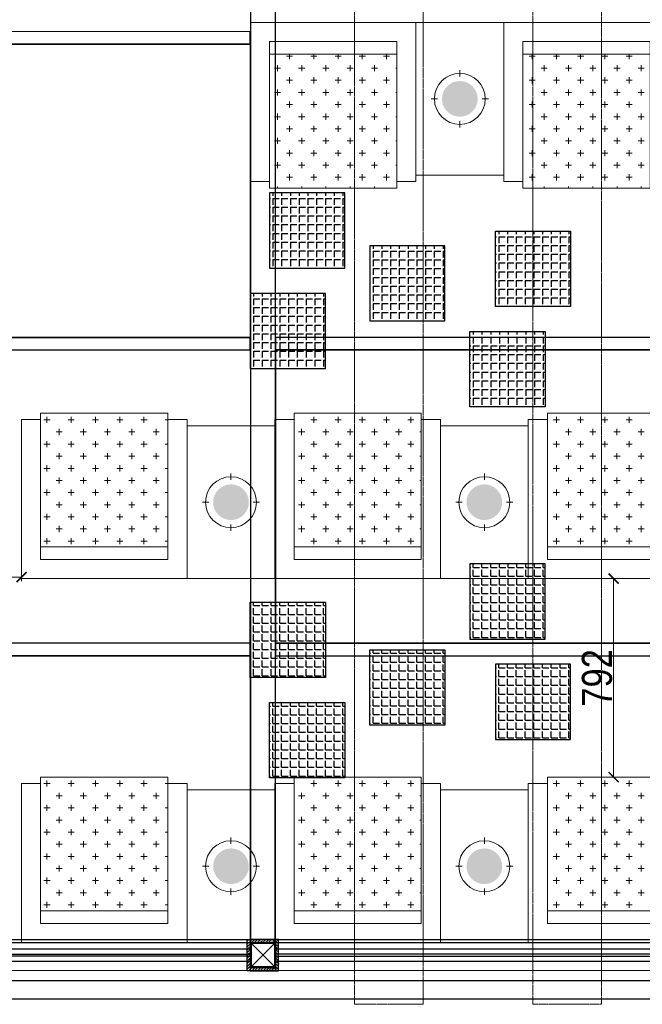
# Model space of a CAD drawing. Header units: millimetres. Extents: x -106827 to 92813, y -35754 to 7831.
# Tile 101 of 150: x -13234 to -10750, y -28606 to -24677. Entities that reach past the tile are written whole.
import ezdxf
from ezdxf.xclip import XClip

# ---------------------------------------------------------------- set-up
doc = ezdxf.new("R2010")
doc.units = ezdxf.units.MM
doc.header["$XCLIPFRAME"] = 2
doc.header["$PDMODE"] = 35
doc.linetypes.add('General Arrangement Plan$0$( Hidden )', pattern=[0.375, 0.25, -0.125])
for name, color, linetype in [('Ceiling Lights', 40, 'Continuous'), ('General Arrangement Plan$1$12-ply', 160, 'Continuous'), ('General Arrangement Plan$1$id-partition', 7, 'Continuous')]:
    doc.layers.add(name, color=color, linetype=linetype)
for name, color, linetype, lineweight in [('General Arrangement Plan$0$DIM', 7, 'Continuous', 13), ('General Arrangement Plan$1$BEAM', 113, 'Continuous', 9), ('General Arrangement Plan$1$CT-FURNITURE', 3, 'Continuous', 5), ('General Arrangement Plan$1$FURN', 252, 'Continuous', 5)]:
    doc.layers.add(name, color=color, linetype=linetype, lineweight=lineweight)
doc.layers.add('General Arrangement Plan$1$MS', color=7, linetype='Continuous', lineweight=0, true_color=0x3c5977)
doc.styles.add('General Arrangement Plan$1$Standard', font='ARIALN.TTF')
doc.dimstyles.new('General Arrangement Plan$1$TFS-Dim', dxfattribs={"dimtxt": 120, "dimasz": 40, "dimexe": 25, "dimexo": 25, "dimgap": 4.5, "dimtad": 1, "dimdec": 0, "dimzin": 0, "dimdsep": 46, "dimtxsty": 'General Arrangement Plan$1$Standard', "dimblk": 'General Arrangement Plan$1$_ArchTick', "dimcen": 0.09, "dimdle": 2, "dimclrd": 256, "dimclre": 8, "dimadec": 0, "dimazin": 0, "dimtfac": 1, "dimtdec": 0, "dimtofl": 0, "dimtmove": 1, "dimatfit": 3, "dimfxl": 1, "dimtolj": 1, "dimtzin": 0, "dimlwd": -1, "dimlwe": -1, "dimarcsym": 0})

# ---------------------------------------------------------------- blocks, each defined once
blk = doc.blocks.new('General Arrangement Plan$1$JHGFG')
h = blk.add_hatch()
h.set_pattern_fill('CROSS', color=9, scale=7.5, angle=270)
h.paths.add_polyline_path([(-2281577.9, -209054.5), (-2282102.9, -209054.5), (-2282102.9, -209554.5), (-2281577.9, -209554.5)])
at = {"color": 0, "linetype": 'ByBlock', "lineweight": -2}
for points in [[(-2282152.9, -209054.5), (-2281602.9, -209054.5), (-2281602.9, -208979.5), (-2282227.9, -208979.5), (-2282227.9, -209629.5), (-2281602.9, -209629.5), (-2281602.9, -209554.5), (-2282152.9, -209554.5)], [(-2282102.9, -209054.5), (-2282152.9, -209054.5), (-2282152.9, -209554.5), (-2282102.9, -209554.5)], [(-2281577.9, -209054.5), (-2282102.9, -209054.5), (-2282102.9, -209554.5), (-2281577.9, -209554.5)]]:
    blk.add_lwpolyline(points, close=True, dxfattribs=at)
blk = doc.blocks.new('General Arrangement Plan$1$A$Caff05cb0')
h = blk.add_hatch(color=52)
h.set_gradient(color1=(228, 209, 7), one_color=1, tint=1, name='SPHERICAL')
edge = h.paths.add_edge_path()
edge.add_arc((0, 0), 70.1, 0, 360, ccw=False)
at = {"color": 250}
for points in [[(0, 87.5), (0, 112.5)], [(-87.5, 0), (-112.5, 0)], [(87.5, 0), (112.5, 0)], [(0, -87.5), (0, -112.5)]]:
    blk.add_lwpolyline(points, dxfattribs=at)
blk.add_circle((0, 0), 100, dxfattribs=at)
blk = doc.blocks.new('General Arrangement Plan$1$_ArchTick')
at = {"color": 0, "linetype": 'ByBlock', "const_width": 0.15}
blk.add_lwpolyline([(-0.5, -0.5), (0.5, 0.5)], dxfattribs=at)
blk = doc.blocks.new('*D256')
at = {"layer": 'Defpoints', "color": 0}
for p in [(10307, 2576.3, -0.1), (10367.4, 2576.3), (10307, 1784.3, -0.1)]:
    blk.add_point(p, dxfattribs=at)
at = {"layer": 'General Arrangement Plan$0$DIM', "color": 8, "linetype": 'General Arrangement Plan$0$( Hidden )'}
for p, q in [((10332, 2576.3), (10392.4, 2576.3)), ((10332, 1784.3), (10392.4, 1784.3))]:
    blk.add_line(p, q, dxfattribs=at)
at = {"layer": 'General Arrangement Plan$0$DIM', "color": 8}
blk.add_line((10367.4, 1782.3), (10367.4, 2578.3), dxfattribs=at)
at = {"layer": 'General Arrangement Plan$0$DIM', "color": 8, "xscale": 40, "yscale": 40, "zscale": 40}
for p, rotation in [((10367.4, 2576.3), 90), ((10367.4, 1784.3), 270)]:
    blk.add_blockref('General Arrangement Plan$1$_ArchTick', p, dxfattribs=dict(at, rotation=rotation))
at = {"layer": 'General Arrangement Plan$0$DIM', "color": 0, "insert": (10301.6, 2180.3), "char_height": 120, "attachment_point": 5, "rotation": 90, "style": 'General Arrangement Plan$1$Standard'}
blk.add_mtext('\\A1;792', dxfattribs=at)
blk = doc.blocks.new('*D257')
at = {"layer": 'Defpoints', "color": 0}
for p in [(7030.1, 2582.6), (7030.1, 2540.3, 0.1), (8005.2, 2540.6, 0)]:
    blk.add_point(p, dxfattribs=at)
at = {"layer": 'General Arrangement Plan$0$DIM', "color": 8, "linetype": 'General Arrangement Plan$0$( Hidden )'}
for p, q in [((7030.1, 2565.3), (7030.1, 2607.6)), ((8005.2, 2565.6), (8005.2, 2607.6))]:
    blk.add_line(p, q, dxfattribs=at)
at = {"layer": 'General Arrangement Plan$0$DIM', "color": 8}
blk.add_line((8007.2, 2582.6), (7028.1, 2582.6), dxfattribs=at)
at = {"layer": 'General Arrangement Plan$0$DIM', "color": 8, "xscale": 40, "yscale": 40, "zscale": 40, "rotation": 180}
blk.add_blockref('General Arrangement Plan$1$_ArchTick', (7030.1, 2582.6), dxfattribs=at)
at = {"layer": 'General Arrangement Plan$0$DIM', "color": 8, "xscale": 40, "yscale": 40, "zscale": 40}
blk.add_blockref('General Arrangement Plan$1$_ArchTick', (8005.2, 2582.6), dxfattribs=at)
at = {"layer": 'General Arrangement Plan$0$DIM', "color": 0, "insert": (7517.6, 2648.4), "char_height": 120, "attachment_point": 5, "style": 'General Arrangement Plan$1$Standard'}
blk.add_mtext('\\A1;975', dxfattribs=at)
blk = doc.blocks.new('General Arrangement Plan$1$A$C0642dd72')
at = {"layer": 'General Arrangement Plan$1$MS', "ltscale": 10}
for p, q in [((8717.3, 0.2), (8817.3, 100.2)), ((8817.3, 0.2), (8717.3, 100.2))]:
    blk.add_line(p, q, dxfattribs=at)
for points in [[(8717.3, 0.2), (8817.3, 0.2), (8817.3, 100.2), (8717.3, 100.2)], [(8721.3, 4.2), (8813.3, 4.2), (8813.3, 96.2), (8721.3, 96.2)]]:
    blk.add_lwpolyline(points, close=True, dxfattribs=at)
blk = doc.blocks.new('*U251')
at = {"layer": 'General Arrangement Plan$1$12-ply', "true_color": 0x939598}
h = blk.add_hatch(dxfattribs=at)
h.set_pattern_fill('ANSI35', color=252, scale=2.5, angle=180)
h.set_pattern_definition([(225, (0, 6669.072), (11.22532015, -11.22532015), []), (225, (-11.225, 6669.072), (11.22532015, -11.22532015), [19.84375, -3.96875, 0, -3.96875])])
h.paths.add_polyline_path([(2694431.8, -800711.5), (2694419.8, -800711.5), (2694419.8, -800835.4), (2694431.8, -800835.4)])
at = {"layer": 'General Arrangement Plan$1$12-ply'}
blk.add_lwpolyline([(2694419.8, -800711.5), (2694431.8, -800711.5), (2694431.8, -800835.4), (2694419.8, -800835.4)], close=True, dxfattribs=at)
blk = doc.blocks.new('*U214')
at = {"layer": 'General Arrangement Plan$1$12-ply', "true_color": 0x939598}
h = blk.add_hatch(dxfattribs=at)
h.set_pattern_fill('ANSI35', color=252, scale=2.5, angle=180)
h.set_pattern_definition([(225, (0, 6645.172), (11.22532015, -11.22532015), []), (225, (-11.225, 6645.172), (11.22532015, -11.22532015), [19.84375, -3.96875, 0, -3.96875])])
h.paths.add_polyline_path([(2694431.8, -800735.4), (2694419.8, -800735.4), (2694419.8, -800835.4), (2694431.8, -800835.4)])
at = {"layer": 'General Arrangement Plan$1$12-ply'}
blk.add_lwpolyline([(2694419.8, -800735.4), (2694431.8, -800735.4), (2694431.8, -800835.4), (2694419.8, -800835.4)], close=True, dxfattribs=at)
blk = doc.blocks.new('A$C03659140')
at = {"color": 3, "ltscale": 10}
blk.add_lwpolyline([(8817.3, 100.3), (8817.5, 5128), (8717.5, 5128), (8717.3, 100.3)], close=True, dxfattribs=at)
at = {"color": 30, "ltscale": 10}
for points in [[(7357.5, 3685.1), (8717.1, 3685), (8717.1, 3735), (7357.5, 3735.1)], [(7357.5, 2465.1), (8717.1, 2465), (8717.1, 2515), (7357.5, 2515.1)], [(8817.1, 2465.1), (10587.6, 2465), (10587.6, 2515), (8817.1, 2515.1)], [(7357.5, 1244.8), (8717.1, 1244.7), (8717.1, 1294.7), (7357.5, 1294.8)], [(8817.1, 1244.8), (10587.6, 1244.7), (10587.6, 1294.7), (8817.1, 1294.8)]]:
    blk.add_lwpolyline(points, close=True, dxfattribs=at)
at = {"color": 6, "ltscale": 10}
for points in [[(7357.6, 26.3), (8717.3, 26.3), (8717.3, 74.3), (7357.6, 74.3)], [(8817.3, 26.2), (10587.8, 26.1), (10587.8, 74.1), (8817.3, 74.2)]]:
    blk.add_lwpolyline(points, close=True, dxfattribs=at)
blk = doc.blocks.new('A$C4633d4ab')
at = {"layer": 'Ceiling Lights', "ltscale": 4}
h = blk.add_hatch(dxfattribs=at)
h.set_pattern_fill('ANGLE', color=256, scale=5)
h.set_pattern_definition([(0, (799.17, 553.255), (0, 34.925), [25.4, -9.525]), (90, (799.17, 553.255), (-34.925, 2e-15), [25.4, -9.525])])
h.paths.add_polyline_path([(876.5, 853.3), (1176.5, 853.3), (1176.5, 553.3), (876.5, 553.3)])
h = blk.add_hatch(dxfattribs=at)
h.set_pattern_fill('ANGLE', color=256, scale=5)
h.set_pattern_definition([(0, (-77.354, 400.5), (0, 34.925), [25.4, -9.525]), (90, (-77.354, 400.5), (-34.925, 2e-15), [25.4, -9.525])])
h.paths.add_polyline_path([(0, 700.5), (300, 700.5), (300, 400.5), (0, 400.5)])
h = blk.add_hatch(dxfattribs=at)
h.set_pattern_fill('ANGLE', color=256, scale=5)
h.set_pattern_definition([(0, (399.585, 210.374), (0, 34.925), [25.4, -9.525]), (90, (399.585, 210.374), (-34.925, 2e-15), [25.4, -9.525])])
h.paths.add_polyline_path([(476.9, 510.4), (776.9, 510.4), (776.9, 210.4), (476.9, 210.4)])
h = blk.add_hatch(dxfattribs=at)
h.set_pattern_fill('ANGLE', color=256, scale=5)
h.set_pattern_definition([(0, (901.278, 152.756), (0, 34.925), [25.4, -9.525]), (90, (901.278, 152.756), (-34.925, 2e-15), [25.4, -9.525])])
h.paths.add_polyline_path([(978.6, 452.8), (1278.6, 452.8), (1278.6, 152.8), (978.6, 152.8)])
h = blk.add_hatch(dxfattribs=at)
h.set_pattern_fill('ANGLE', color=256, scale=5)
h.set_pattern_definition([(0, (0, 0), (0, 34.925), [25.4, -9.525]), (90, (0, 0), (-34.925, 2e-15), [25.4, -9.525])])
h.paths.add_polyline_path([(77.4, 300), (377.4, 300), (377.4, 0), (77.4, 0)])
for points in [[(1176.5, 853.3), (876.5, 853.3), (876.5, 553.3), (1176.5, 553.3)], [(0, 700.5), (300, 700.5), (300, 400.5), (0, 400.5)], [(476.9, 510.4), (776.9, 510.4), (776.9, 210.4), (476.9, 210.4)], [(1278.6, 452.8), (978.6, 452.8), (978.6, 152.8), (1278.6, 152.8)], [(77.4, 300), (377.4, 300), (377.4, 0), (77.4, 0)]]:
    blk.add_lwpolyline(points, close=True, dxfattribs=at)
blk = doc.blocks.new('General Arrangement Plan')
at = {"layer": 'General Arrangement Plan$1$BEAM', "linetype": 'General Arrangement Plan$0$( Hidden )', "ltscale": 11}
for points in [[(9607.6, 13882.8), (9607.6, 877.8), (9334.2, 877.8), (9334.2, 13882.8)], [(10318.6, 13772.8), (10318.6, 877.8), (10045.1, 877.8), (10045.1, 13772.8)]]:
    blk.add_lwpolyline(points, close=True, dxfattribs=at)
at = {"layer": 'General Arrangement Plan$1$FURN'}
blk.add_lwpolyline([(9578.6, 4185.9), (9929, 4185.9), (9929, 4795.5), (9578.6, 4795.5)], close=True, dxfattribs=at)
at = {"layer": 'General Arrangement Plan$1$FURN', "elevation": 0}
for points in [[(8665.6, 3186.1), (9016, 3186.1), (9016, 2576.5), (8665.6, 2576.5)], [(9676.4, 3186.1), (10026.8, 3186.1), (10026.8, 2576.5), (9676.4, 2576.5)], [(8665.6, 1733.5), (9016, 1733.5), (9016, 1123.9), (8665.6, 1123.9)], [(9676.4, 1733.5), (10026.8, 1733.5), (10026.8, 1123.9), (9676.4, 1123.9)]]:
    blk.add_lwpolyline(points, close=True, dxfattribs=at)
at = {"layer": 'General Arrangement Plan$1$id-partition'}
for points in [[(6168.8, 1136.4), (10776.5, 1136.2), (10776.5, 1011.9), (6168.8, 1012.1)], [(6243.8, 973.4), (14791.6, 973.4), (14791.6, 898.4), (6243.8, 898.4)]]:
    blk.add_lwpolyline(points, close=True, dxfattribs=at)
at = {"layer": 'General Arrangement Plan$1$id-partition', "color": 4}
for points in [[(8918, 1069.8), (7569.4, 1069.7), (7569.4, 1078.1), (8918, 1078.2)], [(9018, 1069.8), (10788.5, 1069.7), (10788.5, 1078.1), (9018, 1078.2)]]:
    blk.add_lwpolyline(points, close=True, dxfattribs=at)
at = {"layer": 'General Arrangement Plan$1$12-ply'}
blk.add_blockref('*U251', (-2685513.9, 801847.3), dxfattribs=at)
at = {"layer": 'General Arrangement Plan$1$12-ply', "xscale": -1, "rotation": 270}
for p in [(809753.3, -2693295.9), (809753.3, -2693407.9)]:
    blk.add_blockref('*U214', p, dxfattribs=at)
at = {"layer": 'General Arrangement Plan$1$12-ply', "xscale": -1}
blk.add_blockref('*U251', (2703449.8, 801847.3), dxfattribs=at)
at = {"layer": 'General Arrangement Plan$1$CT-FURNITURE', "yscale": 1.01600203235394, "rotation": 90}
for p, xscale, zscale in [((9753.8, 4490.7), -1.01600203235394, 1.016002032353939), ((8840.8, 2881.3, 0), 1.01600203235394, 1.01600203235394), ((9851.6, 2881.3, 0), 1.01600203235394, 1.01600203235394), ((8840.8, 1428.7, 0), 1.01600203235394, 1.01600203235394), ((9851.6, 1428.7, 0), 1.01600203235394, 1.01600203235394)]:
    blk.add_blockref('General Arrangement Plan$1$A$Caff05cb0', p, dxfattribs=dict(at, xscale=xscale, zscale=zscale))
at = {"layer": 'General Arrangement Plan$1$FURN', "extrusion": (-3.44359e-07, 2.36993e-18, 1), "xscale": 1.016002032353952, "yscale": 1.016002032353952, "zscale": 1.016002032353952, "rotation": 270}
for p in [(221902.2, -2313952.7, -0.1), (222913, -2313952.7, 0)]:
    blk.add_blockref('General Arrangement Plan$1$JHGFG', p, dxfattribs=at)
at = {"layer": 'General Arrangement Plan$1$FURN', "extrusion": (-3.44359e-07, -2.36998e-18, 1), "xscale": -1.016002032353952, "zscale": 1.016002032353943, "rotation": 270}
for p, yscale in [((220989.2, 2321324.8, 0), 1.016002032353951), ((222000, 2321324.8, 0), 1.016002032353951), ((223010.8, 2321324.8, 0), 1.016002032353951), ((220989.2, 2319872.2, 0), 1.016002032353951), ((222000, 2319872.2, 0), 1.016002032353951), ((223010.8, 2319872.2, 0), 1.01600203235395)]:
    blk.add_blockref('General Arrangement Plan$1$JHGFG', p, dxfattribs=dict(at, yscale=yscale))
at = {"layer": 'General Arrangement Plan$1$MS', "ltscale": 10}
blk.add_blockref('General Arrangement Plan$1$A$C0642dd72', (200.7, 1023.9), dxfattribs=at)
at = {"layer": 'General Arrangement Plan$0$DIM', "color": 9, "true_color": 0xc7c8ca}
dim = blk.add_linear_dim(base=(7030.1, 2582.6, 0), p1=(8005.2, 2540.6, 0), p2=(7030.1, 2540.3, 0.1), dimstyle='General Arrangement Plan$1$TFS-Dim', override={"dimclrd": 8}, dxfattribs=at)
dim.commit()
dim.dimension.update_dxf_attribs({"geometry": '*D257', "text_midpoint": (7517.6, 2648.4, 0)})
dim = blk.add_linear_dim(base=(10367.4, 2576.3), p1=(10307, 1784.3, -0.1), p2=(10307, 2576.3, -0.1), angle=90, dimstyle='General Arrangement Plan$1$TFS-Dim', override={"dimclrd": 8}, dxfattribs=at)
dim.commit()
dim.dimension.update_dxf_attribs({"geometry": '*D256', "text_midpoint": (10301.6, 2180.3)})

msp = doc.modelspace()

# ---------------------------------------------------------------- block references
at = {"color": 7}
ref = msp.add_blockref('General Arrangement Plan', (-21231.7, -29484.1), dxfattribs=at)
XClip(ref).set_block_clipping_path([(48.7190010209, -107.5186207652), (15251.6043912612, 15253.5715002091)])

# ---------------------------------------------------------------- next in the draw order: linework, layer by layer
for points in [[(-15025.7, -28359.5), (-6590.1, -28359.5), (-6590.1, -24611.7), (-15025.7, -24611.7)], [(-12313.7, -24775.1), (-13724.2, -24775.1), (-13724.2, -25945.1), (-12313.7, -25945.1)], [(-10443.2, -25995.1), (-12213.7, -25995.1), (-12213.7, -27165.1), (-10443.2, -27165.1)], [(-12313.7, -27215.4), (-13724.2, -27215.4), (-13724.2, -28385.4), (-12313.7, -28385.4)]]:
    msp.add_lwpolyline(points, close=True, dxfattribs=at)

# ---------------------------------------------------------------- next in the draw order: block references
for name, p in [('A$C03659140', (-21031, -28460.2)), ('A$C4633d4ab', (-12314.3, -27702.2))]:
    msp.add_blockref(name, p, dxfattribs=at)
at = {"color": 7, "xscale": -1, "rotation": 180}
msp.add_blockref('A$C4633d4ab', (-12314.3, -25368.9), dxfattribs=at)

doc.saveas('drawing.dxf')
